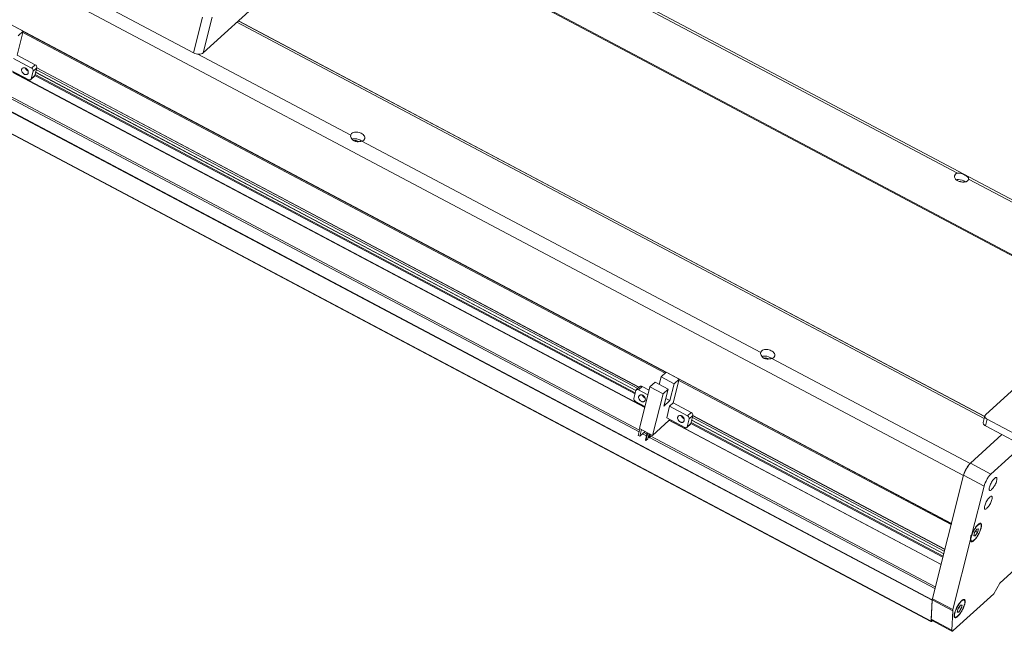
# Model space of a CAD drawing. Header units: millimetres. Extents: x 10021 to 14313, y -1287 to 379.
# Tile 4 of 9: x 10871 to 11277, y -760 to -508. Entities that reach past the tile are written whole.
import ezdxf

# ---------------------------------------------------------------- set-up
doc = ezdxf.new("R2010")
doc.units = ezdxf.units.MM
doc.header["$LTSCALE"] = 3
doc.layers.add('轮廓线', color=7, linetype='Continuous', lineweight=20)

msp = doc.modelspace()

# ---------------------------------------------------------------- linework, layer by layer
at = {"layer": '轮廓线'}
for p, q in [((11026.87, -449.01), (10946.89, -521.93)), ((11027.17, -448.46), (11344.41, -616.67)), ((11011.33, -463.18), (11318.33, -625.96)), ((11318.65, -625.67), (11011.65, -462.89)), ((11246.87, -747.35), (10741.37, -479.32)), ((10741.4, -479.1), (11246.91, -747.13)), ((10942.86, -521.95), (10868.42, -482.48)), ((11257.34, -571.54), (11093.16, -484.48)), ((10740.98, -487.88), (11246.49, -755.91)), ((11246.41, -756.05), (10741.05, -488.08)), ((11259.84, -696.01), (10864.66, -486.47)), ((11254.86, -715.71), (10859.56, -506.11)), ((10872.78, -513.09), (10867.38, -510.23)), ((10942.86, -521.95), (10946.56, -507.33)), ((10950.59, -507.31), (10946.89, -521.93)), ((10960.66, -509.37), (11268.37, -672.53)), ((10961.28, -508.81), (11268.57, -671.74)), ((10961.34, -508.75), (11268.54, -671.64)), ((10872.78, -513.09), (10870.29, -522.94)), ((10870.68, -515.01), (10872.78, -513.09)), ((11137.03, -653.79), (10872.65, -513.61)), ((10872.74, -513.18), (11137.39, -653.51)), ((10944.58, -522.47), (11007.57, -555.87)), ((10868.79, -524.31), (10876.22, -528.25)), ((10877.72, -526.88), (10870.29, -522.94)), ((10876.22, -528.25), (10877.72, -526.88)), ((10875.01, -533.02), (10867.58, -529.08)), ((11128.61, -667.95), (10868.53, -530.05)), ((10868.56, -529.99), (11128.62, -667.89)), ((10874.34, -529.17), (10874.73, -529.38)), ((10876.87, -529.47), (10876.05, -532.7)), ((10878.37, -528.1), (10876.87, -529.47)), ((10877.55, -531.33), (10878.37, -528.1)), ((10877.65, -530.93), (11124.74, -661.95)), ((11124.96, -661.05), (10877.88, -530.04)), ((11124.99, -660.99), (10877.89, -529.97)), ((11125.74, -660.19), (10878.16, -528.92)), ((10878.31, -528.21), (11126.28, -659.7)), ((10878.36, -528.12), (11126.37, -659.62)), ((10877.38, -531.62), (10875.88, -532.99)), ((10876.05, -532.7), (10877.55, -531.33)), ((11124.64, -662.37), (10877.54, -531.35)), ((10860.52, -537.08), (11126.33, -678.01)), ((11126.51, -677.31), (10861.09, -536.58)), ((11007.59, -555.79), (11007.57, -555.87)), ((11012.17, -558.31), (11176.35, -645.37)), ((11013.03, -557.87), (11013.4, -557.26)), ((11256.48, -571.98), (11256.1, -572.59)), ((11261.92, -574.06), (11261.94, -573.98)), ((11343.53, -617.24), (11261.94, -573.98)), ((11268.9, -671.03), (11321.89, -622.72)), ((11271.1, -695.43), (11336.59, -635.73)), ((11176.37, -645.28), (11176.35, -645.37)), ((11180.95, -647.81), (11262.55, -691.07)), ((11181.81, -647.36), (11182.19, -646.75)), ((11135.34, -655.34), (11134.53, -658.51)), ((11137.44, -653.42), (11135.34, -655.34)), ((11140.74, -658.2), (11135.34, -655.34)), ((11142.84, -656.29), (11137.44, -653.42)), ((11142.84, -656.29), (11140.34, -666.13)), ((11140.74, -658.2), (11142.84, -656.29)), ((11142.79, -656.37), (11254.88, -715.81)), ((11126.65, -659.36), (11125.15, -660.73)), ((11127.52, -659.33), (11126.02, -660.7)), ((11126.02, -660.7), (11129.92, -662.77)), ((11130.74, -659.53), (11126.41, -676.61)), ((11130.4, -660.86), (11127.52, -659.33)), ((11132.84, -657.61), (11130.74, -659.53)), ((11136.14, -662.39), (11130.74, -659.53)), ((11138.24, -660.48), (11132.84, -657.61)), ((11136.14, -662.39), (11138.24, -660.48)), ((11138.24, -660.48), (11136.48, -667.4)), ((11138.98, -665.13), (11140.74, -658.2)), ((11254.74, -716.2), (11142.71, -656.8)), ((11124.16, -664.25), (11124.98, -661.02)), ((11128.35, -663.86), (11128.75, -664.07)), ((11131.82, -679.47), (11136.14, -662.39)), ((11138.98, -665.13), (11137.29, -664.23)), ((11128.71, -667.54), (11124.81, -665.47)), ((11136.48, -667.4), (11138.98, -665.13)), ((11138.84, -667.5), (11137.64, -672.27)), ((11140.34, -666.13), (11138.84, -667.5)), ((11138.84, -667.5), (11146.27, -671.44)), ((11147.77, -670.07), (11140.34, -666.13)), ((11145.06, -676.21), (11137.64, -672.27)), ((11138.65, -672.81), (11138.51, -673.37)), ((11144.39, -672.36), (11144.78, -672.57)), ((11146.92, -672.66), (11146.1, -675.89)), ((11146.27, -671.44), (11147.77, -670.07)), ((11148.42, -671.29), (11146.92, -672.66)), ((11147.6, -674.52), (11148.42, -671.29)), ((11251.91, -727.09), (11148.21, -672.11)), ((11148.36, -671.41), (11252.18, -726.46)), ((11148.41, -671.31), (11252.17, -726.33)), ((11268.65, -671.43), (11267.97, -674.13)), ((11269.59, -672.83), (11268.91, -675.53)), ((11283.09, -679.99), (11269.59, -672.83)), ((11126.65, -676.74), (11125.94, -679.53)), ((11131.82, -679.47), (11126.41, -676.61)), ((11138.51, -673.37), (11131.82, -679.47)), ((11250.58, -732.63), (11138.58, -673.24)), ((11138.61, -673.18), (11250.6, -732.56)), ((11147.43, -674.81), (11145.93, -676.18)), ((11146.1, -675.89), (11147.6, -674.52)), ((11251.36, -729.56), (11147.59, -674.54)), ((11147.7, -674.12), (11251.46, -729.14)), ((11251.69, -728.25), (11147.93, -673.23)), ((11251.71, -728.18), (11147.95, -673.16)), ((11282.41, -682.69), (11268.91, -675.53)), ((11126.53, -679.85), (11125.94, -679.53)), ((11126.53, -679.85), (11127.24, -677.05)), ((11128.73, -677.84), (11126.53, -679.85)), ((11127.73, -678.76), (11129.34, -679.61)), ((11129.52, -678.91), (11128.28, -678.25)), ((11129.66, -678.33), (11128.87, -681.45)), ((11129.91, -678.47), (11129.12, -681.59)), ((11129.9, -680.88), (11129.12, -681.59)), ((11130.44, -678.75), (11129.9, -680.88)), ((11130.12, -680.02), (11130.2, -680.07)), ((11130.52, -678.79), (11130.14, -680.3)), ((11130.14, -680.3), (11130.39, -680.43)), ((11130.38, -679.36), (11130.3, -679.32)), ((11130.39, -680.43), (11130.78, -678.92)), ((11130.39, -680.43), (11131.17, -679.72)), ((11130.58, -680.27), (11248.07, -742.56)), ((11248.24, -741.86), (11131.15, -679.77)), ((11131.31, -679.2), (11131.17, -679.72)), ((11262.66, -690.96), (11275.66, -679.11)), ((11129.12, -681.59), (11128.87, -681.45)), ((11262.66, -690.96), (11271.1, -695.43)), ((11246.91, -747.13), (11259.88, -695.86)), ((11268.32, -700.33), (11259.88, -695.86)), ((11263.31, -720.16), (11268.32, -700.33)), ((11316.72, -702.09), (11274.73, -740.37)), ((11254.88, -715.81), (11254.91, -715.73)), ((11264.05, -720.88), (11264.41, -719.46)), ((11264.05, -720.88), (11264.67, -720.86)), ((11264.12, -720.57), (11264.67, -720.86)), ((11265.39, -718.02), (11264.41, -719.46)), ((11264.67, -720.86), (11265.65, -719.42)), ((11264.75, -718.95), (11265.65, -719.42)), ((11266.01, -718), (11265.39, -718.02)), ((11266.01, -718), (11265.65, -719.42)), ((11255.45, -751.2), (11262.75, -722.37)), ((11262.75, -722.37), (11262.79, -722.83)), ((11263.15, -722.97), (11262.81, -722.79)), ((11274.73, -740.37), (11272.3, -744.66)), ((11272.3, -744.66), (11255.65, -759.84)), ((11246.49, -755.91), (11246.87, -747.35)), ((11246.94, -747.15), (11246.53, -755.17)), ((11255.38, -751.63), (11246.94, -747.15)), ((11247.01, -746.72), (11255.45, -751.2)), ((11258.61, -749.35), (11257.63, -750.79)), ((11259.23, -749.33), (11258.61, -749.35)), ((11259.23, -749.33), (11258.87, -750.75)), ((11254.97, -759.64), (11255.38, -751.63)), ((11257.27, -752.21), (11257.63, -750.79)), ((11257.27, -752.21), (11257.89, -752.19)), ((11257.35, -751.91), (11257.89, -752.19)), ((11257.89, -752.19), (11258.87, -750.75)), ((11257.98, -750.28), (11258.87, -750.75)), ((11246.53, -755.17), (11254.97, -759.64)), ((11246.66, -755.59), (11255.1, -760.06)), ((11246.83, -756.01), (11247.05, -755.8))]:
    msp.add_line(p, q, dxfattribs=at)
for centre, radius, start, end in [((10875.4, -527.64), 1.84, 199.3121, 201.479), ((10875.44, -527.62), 1.88, 201.4767, 203.1151), ((10875.51, -527.75), 1.85, 242.0568, 245.3962), ((11129.42, -662.32), 1.84, 199.3121, 201.479), ((11129.46, -662.31), 1.88, 201.4767, 203.1151), ((11129.53, -662.44), 1.85, 242.0568, 245.3962), ((11145.45, -670.83), 1.84, 199.3121, 201.479), ((11145.49, -670.81), 1.88, 201.4767, 203.1151), ((11145.56, -670.94), 1.85, 242.0568, 245.3962), ((11266.64, -697.73), 7.01, 164.6044, 165.7909), ((11268.09, -718.84), 3.37, 129.3369, 129.8232), ((11273.67, -724.23), 11.06, 158.5506, 159.0269), ((11259.95, -715.68), 7.43, 344.7458, 345.7936), ((11263.75, -722.58), 0.99, 194.2878, 196.7829), ((11261.31, -750.17), 3.37, 129.3369, 129.8232), ((11253.17, -747.01), 7.43, 344.7458, 345.7936), ((11262.47, -754.17), 6.42, 165.7911, 167.0693)]:
    msp.add_arc(centre, radius, start, end, dxfattribs=at)
for points, knots in [([(10942.86, -521.95), (10943.53, -522.31), (10944.91, -522.67), (10946.42, -522.35), (10946.89, -521.93)], [0, 0, 0, 0, 0.548348, 1, 1, 1, 1]), ([(10878.37, -528.1), (10878.42, -527.88), (10878.31, -527.36), (10877.94, -527), (10877.72, -526.88)], [0, 0, 0, 0, 0.472128, 1, 1, 1, 1]), ([(10872.38, -528.33), (10872.31, -528.4), (10872.18, -528.57), (10872.04, -528.99), (10872.11, -529.61), (10872.5, -530.28), (10872.91, -530.62), (10873.15, -530.75)], [0, 0, 0, 0, 0.103601, 0.212306, 0.453846, 0.725265, 1, 1, 1, 1]), ([(10873.77, -528.28), (10873.65, -528.22), (10873.4, -528.12), (10873.02, -528.07), (10872.66, -528.14), (10872.46, -528.26), (10872.38, -528.33)], [0, 0, 0, 0, 0.279745, 0.538153, 0.775693, 1, 1, 1, 1]), ([(10873.15, -530.75), (10873.27, -530.81), (10873.52, -530.91), (10873.9, -530.96), (10874.25, -530.89), (10874.45, -530.77), (10874.54, -530.7)], [0, 0, 0, 0, 0.279745, 0.538153, 0.775693, 1, 1, 1, 1]), ([(10874.65, -529.38), (10874.54, -529.32), (10874.15, -529.07), (10873.85, -528.68), (10873.71, -528.36)], [0, 0, 0, 0, 0.248719, 1, 1, 1, 1]), ([(10874.54, -530.7), (10874.61, -530.63), (10874.74, -530.46), (10874.88, -530.04), (10874.81, -529.42), (10874.42, -528.75), (10874, -528.41), (10873.77, -528.28)], [0, 0, 0, 0, 0.103601, 0.212306, 0.453846, 0.725265, 1, 1, 1, 1]), ([(10876.22, -528.25), (10876.44, -528.37), (10876.81, -528.73), (10876.92, -529.24), (10876.87, -529.47)], [0, 0, 0, 0, 0.527872, 1, 1, 1, 1]), ([(10875.88, -532.99), (10875.83, -533.04), (10875.7, -533.11), (10875.4, -533.17), (10875.16, -533.1), (10875.01, -533.02)], [0, 0, 0, 0, 0.225311, 0.46394, 1, 1, 1, 1]), ([(10876.05, -532.7), (10876.04, -532.73), (10876.01, -532.83), (10875.94, -532.93), (10875.88, -532.99)], [0, 0, 0, 0, 0.259492, 1, 1, 1, 1]), ([(10877.38, -531.62), (10877.4, -531.6), (10877.48, -531.52), (10877.53, -531.41), (10877.55, -531.33)], [0, 0, 0, 0, 0.245079, 1, 1, 1, 1]), ([(11013.4, -557.26), (11013.51, -556.82), (11013.03, -555.67), (11011.76, -554.97), (11010.51, -554.63), (11009.29, -554.56), (11008.37, -554.81), (11007.96, -555.18)], [0, 0, 0, 0, 0.196576, 0.466831, 0.616842, 0.761914, 1, 1, 1, 1]), ([(11007.57, -555.87), (11007.48, -556.37), (11007.89, -557.57), (11008.9, -558.26), (11009.5, -558.43)], [0, 0, 0, 0, 0.449011, 1, 1, 1, 1]), ([(11008.07, -557.45), (11008.31, -557.37), (11009.4, -557.19), (11010.55, -557.45), (11011.3, -557.84)], [0, 0, 0, 0, 0.232026, 1, 1, 1, 1]), ([(11010.86, -558.52), (11010.43, -558.24), (11009.74, -558.05), (11009.08, -558.11), (11008.92, -558.15)], [0, 0, 0, 0, 0.761586, 1, 1, 1, 1]), ([(11009.5, -558.43), (11009.72, -558.49), (11010.62, -558.63), (11011.53, -558.49), (11012.17, -558.31)], [0, 0, 0, 0, 0.257494, 1, 1, 1, 1]), ([(11261.94, -573.98), (11262.07, -573.23), (11260.51, -572.25), (11258.99, -571.57), (11257.83, -571.4), (11257.34, -571.54)], [0, 0, 0, 0, 0.413426, 0.722098, 1, 1, 1, 1]), ([(11256.1, -572.59), (11256.01, -572.96), (11256.31, -573.92), (11257.06, -574.45), (11257.5, -574.69)], [0, 0, 0, 0, 0.429202, 1, 1, 1, 1]), ([(11256.83, -574.19), (11257.14, -574.12), (11258.43, -574.03), (11259.78, -574.48), (11260.52, -575.12)], [0, 0, 0, 0, 0.243561, 1, 1, 1, 1]), ([(11257.5, -574.69), (11257.84, -574.87), (11259.11, -575.35), (11260.81, -575.34), (11261.54, -574.67)], [0, 0, 0, 0, 0.279655, 1, 1, 1, 1]), ([(11182.19, -646.75), (11182.3, -646.32), (11181.81, -645.17), (11180.55, -644.46), (11179.29, -644.12), (11178.08, -644.06), (11177.15, -644.31), (11176.75, -644.67)], [0, 0, 0, 0, 0.196576, 0.466831, 0.616842, 0.761914, 1, 1, 1, 1]), ([(11176.35, -645.37), (11176.27, -645.87), (11176.67, -647.07), (11177.68, -647.76), (11178.28, -647.93)], [0, 0, 0, 0, 0.449011, 1, 1, 1, 1]), ([(11176.85, -646.94), (11177.09, -646.87), (11178.19, -646.68), (11179.34, -646.94), (11180.09, -647.34)], [0, 0, 0, 0, 0.232026, 1, 1, 1, 1]), ([(11179.64, -648.01), (11179.21, -647.74), (11178.52, -647.54), (11177.86, -647.61), (11177.7, -647.64)], [0, 0, 0, 0, 0.761586, 1, 1, 1, 1]), ([(11178.28, -647.93), (11178.51, -647.99), (11179.4, -648.13), (11180.31, -647.99), (11180.95, -647.81)], [0, 0, 0, 0, 0.257494, 1, 1, 1, 1]), ([(11125.15, -660.73), (11125.2, -660.68), (11125.32, -660.61), (11125.63, -660.55), (11125.87, -660.62), (11126.02, -660.7)], [0, 0, 0, 0, 0.225311, 0.46394, 1, 1, 1, 1]), ([(11127.52, -659.33), (11127.37, -659.26), (11127.13, -659.19), (11126.82, -659.24), (11126.7, -659.32), (11126.65, -659.36)], [0, 0, 0, 0, 0.53606, 0.774689, 1, 1, 1, 1]), ([(11124.81, -665.47), (11124.58, -665.35), (11124.22, -664.99), (11124.1, -664.48), (11124.16, -664.25)], [0, 0, 0, 0, 0.527872, 1, 1, 1, 1]), ([(11124.98, -661.02), (11124.99, -660.99), (11125.02, -660.89), (11125.09, -660.79), (11125.15, -660.73)], [0, 0, 0, 0, 0.259492, 1, 1, 1, 1]), ([(11126.4, -663.02), (11126.32, -663.09), (11126.2, -663.25), (11126.05, -663.67), (11126.13, -664.3), (11126.51, -664.97), (11126.93, -665.31), (11127.16, -665.43)], [0, 0, 0, 0, 0.103601, 0.212306, 0.453846, 0.725265, 1, 1, 1, 1]), ([(11127.79, -662.97), (11127.67, -662.91), (11127.42, -662.81), (11127.03, -662.76), (11126.68, -662.83), (11126.48, -662.95), (11126.4, -663.02)], [0, 0, 0, 0, 0.279745, 0.538153, 0.775693, 1, 1, 1, 1]), ([(11128.66, -664.07), (11128.56, -664.01), (11128.17, -663.76), (11127.86, -663.37), (11127.73, -663.05)], [0, 0, 0, 0, 0.248719, 1, 1, 1, 1]), ([(11128.55, -665.39), (11128.63, -665.32), (11128.75, -665.15), (11128.9, -664.73), (11128.83, -664.11), (11128.44, -663.44), (11128.02, -663.1), (11127.79, -662.97)], [0, 0, 0, 0, 0.103601, 0.212306, 0.453846, 0.725265, 1, 1, 1, 1]), ([(11127.16, -665.43), (11127.29, -665.5), (11127.53, -665.6), (11127.92, -665.65), (11128.27, -665.58), (11128.47, -665.46), (11128.55, -665.39)], [0, 0, 0, 0, 0.279745, 0.538153, 0.775693, 1, 1, 1, 1]), ([(11142.43, -671.52), (11142.36, -671.59), (11142.23, -671.76), (11142.09, -672.18), (11142.16, -672.8), (11142.55, -673.47), (11142.96, -673.81), (11143.2, -673.94)], [0, 0, 0, 0, 0.103601, 0.212306, 0.453846, 0.725265, 1, 1, 1, 1]), ([(11143.82, -671.47), (11143.7, -671.41), (11143.45, -671.31), (11143.07, -671.26), (11142.71, -671.33), (11142.51, -671.45), (11142.43, -671.52)], [0, 0, 0, 0, 0.279745, 0.538153, 0.775693, 1, 1, 1, 1]), ([(11144.7, -672.57), (11144.6, -672.52), (11144.2, -672.26), (11143.9, -671.87), (11143.76, -671.55)], [0, 0, 0, 0, 0.248719, 1, 1, 1, 1]), ([(11144.59, -673.89), (11144.66, -673.82), (11144.79, -673.66), (11144.93, -673.23), (11144.86, -672.61), (11144.47, -671.94), (11144.06, -671.6), (11143.82, -671.47)], [0, 0, 0, 0, 0.103601, 0.212306, 0.453846, 0.725265, 1, 1, 1, 1]), ([(11146.27, -671.44), (11146.5, -671.56), (11146.86, -671.92), (11146.98, -672.44), (11146.92, -672.66)], [0, 0, 0, 0, 0.527872, 1, 1, 1, 1]), ([(11148.42, -671.29), (11148.48, -671.07), (11148.36, -670.55), (11148, -670.19), (11147.77, -670.07)], [0, 0, 0, 0, 0.472128, 1, 1, 1, 1]), ([(11269.59, -672.83), (11269.43, -672.75), (11269.14, -672.56), (11268.81, -672.21), (11268.62, -671.82), (11268.62, -671.55), (11268.65, -671.43)], [0, 0, 0, 0, 0.300816, 0.567278, 0.79653, 1, 1, 1, 1]), ([(11268.65, -671.43), (11268.68, -671.32), (11268.76, -671.17), (11268.87, -671.06), (11268.9, -671.03)], [0, 0, 0, 0, 0.737003, 1, 1, 1, 1]), ([(11143.2, -673.94), (11143.32, -674), (11143.57, -674.1), (11143.95, -674.15), (11144.31, -674.08), (11144.51, -673.96), (11144.59, -673.89)], [0, 0, 0, 0, 0.279745, 0.538153, 0.775693, 1, 1, 1, 1]), ([(11145.93, -676.18), (11145.88, -676.23), (11145.76, -676.3), (11145.45, -676.36), (11145.21, -676.29), (11145.06, -676.21)], [0, 0, 0, 0, 0.225311, 0.46394, 1, 1, 1, 1]), ([(11146.1, -675.89), (11146.1, -675.92), (11146.06, -676.03), (11145.99, -676.12), (11145.93, -676.18)], [0, 0, 0, 0, 0.259492, 1, 1, 1, 1]), ([(11147.43, -674.81), (11147.45, -674.79), (11147.53, -674.71), (11147.58, -674.6), (11147.6, -674.52)], [0, 0, 0, 0, 0.245079, 1, 1, 1, 1]), ([(11267.97, -674.13), (11267.94, -674.24), (11267.94, -674.52), (11268.13, -674.9), (11268.46, -675.25), (11268.75, -675.44), (11268.91, -675.53)], [0, 0, 0, 0, 0.20347, 0.432721, 0.699184, 1, 1, 1, 1]), ([(11262.66, -690.96), (11262.36, -691.24), (11261.76, -691.94), (11260.74, -693.54), (11260.12, -694.91), (11259.88, -695.86)], [0, 0, 0, 0, 0.218934, 0.482956, 1, 1, 1, 1]), ([(11260.18, -694.97), (11260.52, -694.11), (11261.08, -693.03), (11261.79, -692.05), (11261.96, -691.83)], [0, 0, 0, 0, 0.763773, 1, 1, 1, 1]), ([(11268.32, -700.33), (11268.56, -699.38), (11269.18, -698.01), (11270.2, -696.42), (11270.79, -695.71), (11271.1, -695.43)], [0, 0, 0, 0, 0.51705, 0.781069, 1, 1, 1, 1]), ([(11272.59, -697.15), (11272.21, -697.5), (11271.53, -698.41), (11270.89, -699.65), (11270.52, -700.69), (11270.4, -701.33), (11270.38, -701.81), (11270.51, -702.07), (11270.6, -702.11)], [0, 0, 0, 0, 0.275825, 0.598205, 0.743415, 0.861798, 0.946157, 1, 1, 1, 1]), ([(11271.42, -701.77), (11271.8, -701.42), (11272.47, -700.51), (11273.12, -699.27), (11273.48, -698.24), (11273.61, -697.6), (11273.63, -697.12), (11273.5, -696.86), (11273.41, -696.81)], [0, 0, 0, 0, 0.275825, 0.598205, 0.743415, 0.861798, 0.946157, 1, 1, 1, 1]), ([(11273.41, -696.81), (11273.31, -696.76), (11272.96, -696.83), (11272.73, -697.02), (11272.59, -697.15)], [0, 0, 0, 0, 0.377497, 1, 1, 1, 1]), ([(11270.64, -704.85), (11270.26, -705.2), (11269.59, -706.11), (11268.94, -707.34), (11268.58, -708.38), (11268.45, -709.02), (11268.43, -709.5), (11268.56, -709.76), (11268.65, -709.81)], [0, 0, 0, 0, 0.275825, 0.598205, 0.743415, 0.861798, 0.946157, 1, 1, 1, 1]), ([(11269.47, -709.47), (11269.85, -709.12), (11270.53, -708.21), (11271.17, -706.97), (11271.54, -705.93), (11271.67, -705.29), (11271.68, -704.81), (11271.55, -704.55), (11271.46, -704.51)], [0, 0, 0, 0, 0.275825, 0.598205, 0.743415, 0.861798, 0.946157, 1, 1, 1, 1]), ([(11270.6, -702.11), (11270.7, -702.17), (11271.05, -702.1), (11271.28, -701.9), (11271.42, -701.77)], [0, 0, 0, 0, 0.377497, 1, 1, 1, 1]), ([(11271.46, -704.51), (11271.36, -704.45), (11271.01, -704.52), (11270.78, -704.72), (11270.64, -704.85)], [0, 0, 0, 0, 0.377497, 1, 1, 1, 1]), ([(11268.65, -709.81), (11268.75, -709.86), (11269.1, -709.79), (11269.33, -709.59), (11269.47, -709.47)], [0, 0, 0, 0, 0.377497, 1, 1, 1, 1]), ([(11265.85, -716.17), (11265.31, -716.66), (11264.36, -717.95), (11263.62, -719.36), (11263.31, -720.16)], [0, 0, 0, 0, 0.461104, 1, 1, 1, 1]), ([(11263.38, -720.19), (11263.53, -719.79), (11263.89, -719.01), (11264.52, -717.92), (11265.1, -717.11), (11265.58, -716.57), (11265.82, -716.35), (11265.93, -716.25)], [0, 0, 0, 0, 0.270788, 0.544778, 0.795484, 0.904717, 1, 1, 1, 1]), ([(11266.58, -715.69), (11266.52, -715.71), (11266.25, -715.83), (11266.02, -716.01), (11265.85, -716.17)], [0, 0, 0, 0, 0.205727, 1, 1, 1, 1]), ([(11265.95, -716.23), (11266.04, -716.16), (11266.22, -716.03), (11266.47, -715.9), (11266.7, -715.85), (11266.85, -715.88), (11266.9, -715.9)], [0, 0, 0, 0, 0.334664, 0.606477, 0.821632, 1, 1, 1, 1]), ([(11267.14, -715.79), (11267.08, -715.71), (11266.89, -715.6), (11266.68, -715.65), (11266.58, -715.69)], [0, 0, 0, 0, 0.455644, 1, 1, 1, 1]), ([(11266.9, -715.9), (11266.94, -715.93), (11267.01, -715.99), (11267.09, -716.12), (11267.15, -716.28), (11267.18, -716.58), (11267.16, -717.03), (11267.08, -717.41), (11267.03, -717.62)], [0, 0, 0, 0, 0.073171, 0.154721, 0.250538, 0.363781, 0.646027, 1, 1, 1, 1]), ([(11267.15, -717.5), (11267.24, -717.15), (11267.35, -716.59), (11267.28, -715.96), (11267.14, -715.79)], [0, 0, 0, 0, 0.61847, 1, 1, 1, 1]), ([(11262.75, -722.37), (11262.74, -722.26), (11262.71, -721.86), (11262.74, -721.44), (11262.82, -721.15)], [0, 0, 0, 0, 0.259791, 1, 1, 1, 1]), ([(11262.82, -721.15), (11262.84, -721.06), (11262.95, -720.7), (11263.14, -720.37), (11263.31, -720.16)], [0, 0, 0, 0, 0.257812, 1, 1, 1, 1]), ([(11263.15, -722.97), (11263.11, -722.95), (11263.04, -722.89), (11262.96, -722.76), (11262.91, -722.59), (11262.87, -722.3), (11262.9, -721.84), (11262.97, -721.47), (11263.03, -721.26)], [0, 0, 0, 0, 0.073171, 0.154721, 0.250538, 0.363781, 0.646027, 1, 1, 1, 1]), ([(11263.03, -721.26), (11263.05, -721.18), (11263.14, -720.85), (11263.25, -720.52), (11263.35, -720.27)], [0, 0, 0, 0, 0.2345, 1, 1, 1, 1]), ([(11267.03, -717.62), (11266.95, -717.93), (11266.73, -718.59), (11266.31, -719.57), (11265.79, -720.54), (11265.29, -721.29), (11264.88, -721.84), (11264.59, -722.18), (11264.3, -722.48), (11264.02, -722.71), (11263.77, -722.89), (11263.54, -722.99), (11263.33, -723.03), (11263.2, -723), (11263.15, -722.97)], [0, 0, 0, 0, 0.14075, 0.297894, 0.460238, 0.616048, 0.688012, 0.754323, 0.813928, 0.866006, 0.910076, 0.946182, 0.975298, 1, 1, 1, 1]), ([(11264.2, -722.71), (11264.52, -722.42), (11265.13, -721.69), (11266.2, -720.04), (11266.85, -718.62), (11267.12, -717.63)], [0, 0, 0, 0, 0.217564, 0.479761, 1, 1, 1, 1]), ([(11262.8, -722.87), (11262.81, -722.89), (11262.84, -722.98), (11262.89, -723.07), (11262.94, -723.12)], [0, 0, 0, 0, 0.277848, 1, 1, 1, 1]), ([(11262.94, -723.12), (11263, -723.18), (11263.17, -723.27), (11263.49, -723.21), (11263.84, -723.01), (11264.07, -722.82), (11264.2, -722.71)], [0, 0, 0, 0, 0.171164, 0.37415, 0.647416, 1, 1, 1, 1]), ([(11252.18, -726.47), (11252.16, -726.47), (11252.16, -726.4), (11252.19, -726.37), (11252.2, -726.34)], [0, 0, 0, 0, 0.242975, 1, 1, 1, 1]), ([(11246.87, -747.35), (11246.88, -747.32), (11246.88, -747.24), (11246.9, -747.17), (11246.91, -747.13)], [0, 0, 0, 0, 0.462661, 1, 1, 1, 1]), ([(11247.01, -746.72), (11247, -746.76), (11246.97, -746.9), (11246.95, -747.05), (11246.94, -747.15)], [0, 0, 0, 0, 0.276973, 1, 1, 1, 1]), ([(11259.08, -747.5), (11258.75, -747.8), (11258.12, -748.55), (11257.04, -750.24), (11256.38, -751.7), (11256.13, -752.71)], [0, 0, 0, 0, 0.218934, 0.482956, 1, 1, 1, 1]), ([(11256.25, -752.6), (11256.31, -752.37), (11256.45, -751.91), (11256.82, -750.95), (11257.41, -749.78), (11258.12, -748.71), (11258.71, -748), (11259.01, -747.71), (11259.16, -747.58)], [0, 0, 0, 0, 0.118093, 0.248134, 0.524444, 0.78779, 0.90232, 1, 1, 1, 1]), ([(11260.25, -748.95), (11260.17, -749.27), (11259.96, -749.92), (11259.53, -750.9), (11259.01, -751.87), (11258.52, -752.63), (11258.11, -753.17), (11257.81, -753.52), (11257.52, -753.81), (11257.25, -754.05), (11256.99, -754.22), (11256.76, -754.33), (11256.56, -754.36), (11256.43, -754.33), (11256.38, -754.31)], [0, 0, 0, 0, 0.14075, 0.297894, 0.460238, 0.616048, 0.688012, 0.754323, 0.813928, 0.866006, 0.910076, 0.946182, 0.975298, 1, 1, 1, 1]), ([(11257.42, -754.04), (11257.74, -753.75), (11258.36, -753.03), (11259.42, -751.38), (11260.07, -749.96), (11260.34, -748.97)], [0, 0, 0, 0, 0.217564, 0.479761, 1, 1, 1, 1]), ([(11259.8, -747.02), (11259.74, -747.04), (11259.48, -747.16), (11259.25, -747.35), (11259.08, -747.5)], [0, 0, 0, 0, 0.205727, 1, 1, 1, 1]), ([(11259.18, -747.57), (11259.27, -747.49), (11259.44, -747.37), (11259.7, -747.23), (11259.93, -747.18), (11260.07, -747.21), (11260.13, -747.24)], [0, 0, 0, 0, 0.334664, 0.606477, 0.821632, 1, 1, 1, 1]), ([(11260.37, -747.12), (11260.31, -747.05), (11260.12, -746.94), (11259.9, -746.98), (11259.8, -747.02)], [0, 0, 0, 0, 0.455644, 1, 1, 1, 1]), ([(11260.13, -747.24), (11260.17, -747.26), (11260.24, -747.32), (11260.32, -747.45), (11260.37, -747.62), (11260.41, -747.91), (11260.38, -748.37), (11260.3, -748.74), (11260.25, -748.95)], [0, 0, 0, 0, 0.073171, 0.154721, 0.250538, 0.363781, 0.646027, 1, 1, 1, 1]), ([(11260.38, -748.84), (11260.47, -748.49), (11260.57, -747.93), (11260.51, -747.29), (11260.37, -747.12)], [0, 0, 0, 0, 0.61847, 1, 1, 1, 1]), ([(11255.38, -751.63), (11255.38, -751.59), (11255.4, -751.45), (11255.43, -751.31), (11255.45, -751.2)], [0, 0, 0, 0, 0.222324, 1, 1, 1, 1]), ([(11256.13, -752.71), (11256.06, -752.98), (11255.97, -753.46), (11255.96, -753.96), (11256.02, -754.16)], [0, 0, 0, 0, 0.579191, 1, 1, 1, 1]), ([(11256.38, -754.31), (11256.34, -754.29), (11256.27, -754.23), (11256.19, -754.11), (11256.14, -753.96), (11256.1, -753.69), (11256.11, -753.27), (11256.18, -752.93), (11256.22, -752.74)], [0, 0, 0, 0, 0.0752, 0.158209, 0.254685, 0.367835, 0.648329, 1, 1, 1, 1]), ([(11246.55, -756.12), (11246.53, -756.11), (11246.48, -756.03), (11246.48, -755.96), (11246.49, -755.91)], [0, 0, 0, 0, 0.4002, 1, 1, 1, 1]), ([(11246.53, -755.17), (11246.52, -755.22), (11246.52, -755.36), (11246.57, -755.54), (11246.66, -755.59)], [0, 0, 0, 0, 0.33646, 1, 1, 1, 1]), ([(11246.63, -756.13), (11246.62, -756.13), (11246.59, -756.13), (11246.56, -756.13), (11246.55, -756.12)], [0, 0, 0, 0, 0.531913, 1, 1, 1, 1]), ([(11256.02, -754.16), (11256.05, -754.28), (11256.15, -754.52), (11256.55, -754.61), (11256.99, -754.4), (11257.27, -754.18), (11257.42, -754.04)], [0, 0, 0, 0, 0.209136, 0.391333, 0.643377, 1, 1, 1, 1]), ([(11255.1, -760.07), (11255.08, -760.05), (11254.96, -759.94), (11254.96, -759.77), (11254.97, -759.64)], [0, 0, 0, 0, 0.186536, 1, 1, 1, 1]), ([(11255.65, -759.84), (11255.6, -759.88), (11255.45, -760.01), (11255.22, -760.13), (11255.1, -760.07)], [0, 0, 0, 0, 0.350958, 1, 1, 1, 1])]:
    msp.add_open_spline(points, degree=3, knots=knots, dxfattribs=at)
for points in [[(11007.96, -555.18), (11007.79, -555.34), (11007.65, -555.56), (11007.59, -555.79)], [(11011.3, -557.84), (11011.56, -557.98), (11011.81, -558.14), (11012.03, -558.34)], [(11012.17, -558.31), (11012.48, -558.23), (11012.79, -558.08), (11013.03, -557.87)], [(11257.34, -571.54), (11257.03, -571.62), (11256.72, -571.77), (11256.48, -571.98)], [(11259.03, -575.14), (11258.74, -575.01), (11258.41, -574.93), (11258.09, -574.91)], [(11261.54, -574.67), (11261.72, -574.51), (11261.86, -574.29), (11261.92, -574.06)], [(11176.75, -644.67), (11176.57, -644.84), (11176.43, -645.05), (11176.37, -645.28)], [(11180.09, -647.34), (11180.35, -647.47), (11180.59, -647.64), (11180.81, -647.83)], [(11180.95, -647.81), (11181.26, -647.72), (11181.57, -647.58), (11181.81, -647.36)], [(11259.88, -695.87), (11259.97, -695.56), (11260.07, -695.26), (11260.18, -694.97)], [(11254.74, -716.2), (11254.77, -716.07), (11254.81, -715.94), (11254.88, -715.82)], [(11251.36, -729.56), (11251.38, -729.46), (11251.42, -729.24), (11251.51, -729.29)], [(11246.83, -756.01), (11246.77, -756.06), (11246.7, -756.11), (11246.63, -756.13)]]:
    msp.add_open_spline(points, degree=3, dxfattribs=at)

doc.saveas('drawing.dxf')
